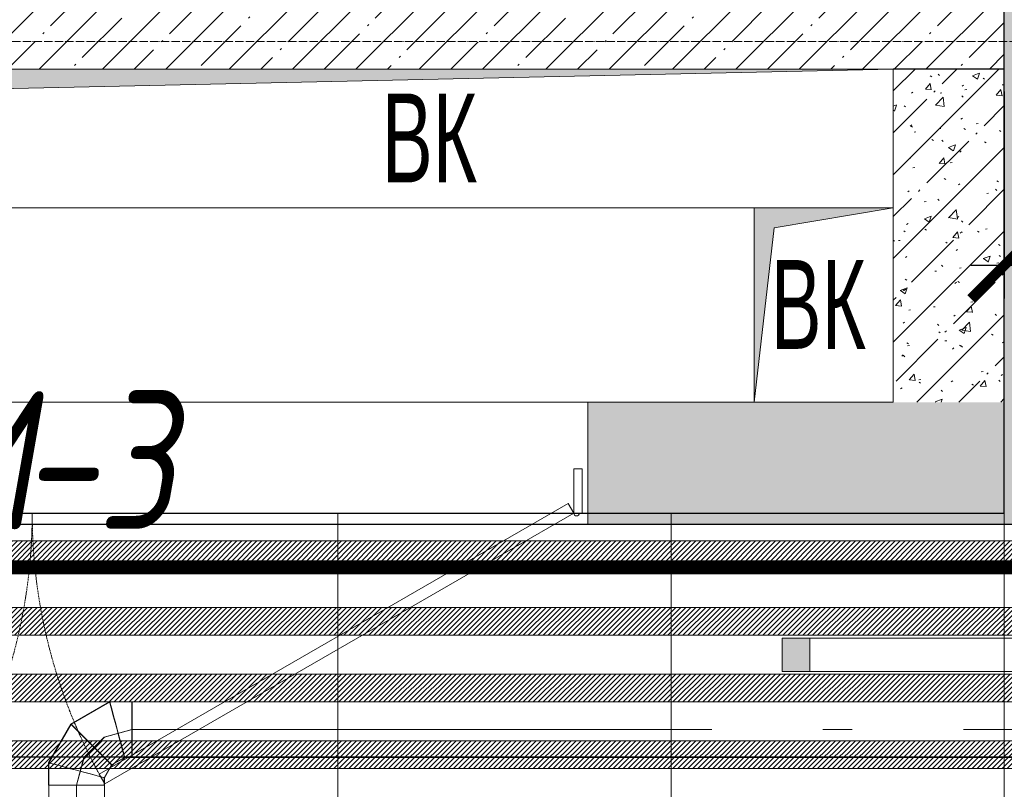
# Model space of a CAD drawing. Header units: millimetres. Extents: x -547442 to 178656, y -69521 to 11064.
# Tile 159 of 256: x -180775 to -179003, y -30474 to -29087. Entities that reach past the tile are written whole.
import ezdxf
from ezdxf import colors
from ezdxf.entities.mleader import LeaderData, LeaderLine
from ezdxf.math import Vec2, Vec3

# ---------------------------------------------------------------- set-up
doc = ezdxf.new("R2010")
doc.units = ezdxf.units.MM
for name, pattern in [('( Hidden )', [0.375, 0.25, -0.125]), ('-D1-02х01', [3, 2, -1]), ('-D1-03x03', [6, 3, -3]), ('-D1d1-15x02', [19, 15, -2, 0, -2]), ('DASHDOT', [25.4, 12.7, -6.35, 0, -6.35])]:
    doc.linetypes.add(name, pattern=pattern)
doc.layers.get('Defpoints').update_dxf_attribs({"color": 31})
for name, color, linetype, lineweight in [('_0', 7, 'Continuous', 13), ('A-DETL-GENF', 7, 'Continuous', 5), ('A-DOOR', 7, 'Continuous', 5), ('A-DOOR-IDEN', 7, 'Continuous', 9), ('A-GENM-HDLN', 7, '-D1-03x03', 5), ('A-WALL', 7, 'Continuous', 5), ('A-WALL-FNSH', 8, 'Continuous', 5), ('dim_light', 12, 'Continuous', 9), ('dim_pot', 183, 'Continuous', 9), ('dim_razv', 93, 'DASHDOT', 9), ('I-WALL', 7, 'Continuous', 5), ('light_pot', 52, 'Continuous', 15), ('M-EQPM', 7, 'Continuous', 5), ('M-EQPM-IDEN', 7, 'Continuous', 5), ('pot', 183, 'Continuous', 15), ('pot sh', 183, 'Continuous', 15), ('S-GRID', 7, 'Continuous', 5)]:
    doc.layers.add(name, color=color, linetype=linetype, lineweight=lineweight)
doc.layers.add('PDF7_Geometry', color=7, linetype='Continuous', true_color=0xaaaaaa)
doc.layers.add('PDF9_0', color=30, linetype='Continuous', true_color=0xff7f00)
doc.layers.add('pol', color=7, linetype='Continuous', lineweight=15, true_color=0x738991)
doc.layers.add('Сводный план', color=1, linetype='Continuous', lineweight=0, true_color=0xff0000)
doc.styles.add('Arial Narrow_2', font='txt', dxfattribs={"width": 0.75, "height": 250})
doc.styles.add('fl_iso paper', font='isocpeur.ttf', dxfattribs={"width": 0.8, "oblique": 10})
doc.styles.add('In tre', font='isocpeur.ttf', dxfattribs={"width": 0.8, "oblique": 10})
doc.dimstyles.new('In tre 1_75', dxfattribs={"dimtxt": 220, "dimasz": 120, "dimexe": 60, "dimexo": 10, "dimgap": 50, "dimtad": 1, "dimdec": 0, "dimrnd": 5, "dimzin": 0, "dimdsep": 46, "dimtxsty": 'fl_iso paper', "dimblk": 'ARCHTICK', "dimcen": 0, "dimdle": 60, "dimadec": 0, "dimazin": 0, "dimtfac": 1, "dimtdec": 0, "dimtofl": 0, "dimtmove": 1, "dimatfit": 1, "dimfxl": 1, "dimtfill": 1, "dimtolj": 1, "dimtzin": 0, "dimarcsym": 1})
pattern_1 = [(45, (-192252.93, -39776.5), (-75.43415, 75.43415), [106.68, -17.78, 3.556, -17.78]), (45, (-192252.93, -39701.11), (-75.43415, 75.43415), []), (50, (-192252.93, -39776.5), (127.5292, -11.1576), [13.335, -146.685]), (355, (-192252.93, -39776.5), (-24.6697, 133.74), [10.668, -117.348]), (100.451, (-192242.31, -39777.43), (102.8597, 122.5818), [11.333, -124.663]), (46.184, (-192252.93, -39740.94), (189.7552, -29.4304), [20.002, -220.027]), (96.636, (-192237.12, -39743.4), (166.1822, 173.1996), [17, -186.995]), (351.184, (-192252.93, -39740.94), (166.184, 173.1976), [16.002, -176.022]), (21, (-192235.15, -39749.83), (106.13027, -71.586), [13.335, -146.685]), (326, (-192235.15, -39749.83), (43.2619, 128.9318), [10.668, -117.348]), (71.451, (-192226.31, -39755.8), (149.392, 57.34505), [11.333, -124.663]), (37.5, (-192252.935, -39776.5), (2.16223, 59.18836), [3.353, -112.573, 3.353, -115.773, -117.792]), (37.5, (-192252.935, -39776.5), (2.16223, 59.18836), [-235.052, 3.353, -114.44]), (7.5, (-192252.935, -39776.5), (46.77386, 70.12615), [3.353, -64.567, 3.353, -109.906, -44.894]), (7.5, (-192252.935, -39776.5), (46.77386, 70.12615), [-181.178, 3.353, -41.542]), (327.5, (-192292.584, -39776.5), (94.91367, -4.01009), [3.353, -41.097, 3.353, -135.331, -184.023]), (327.5, (-192292.584, -39776.5), (94.91367, -4.01009), [-183.134, 3.353, -180.67]), (317.5, (-192310.36, -39776.5), (103.69057, 17.7988), [3.353, -54.432, 3.353, -88.748, -130.683]), (317.5, (-192310.36, -39776.5), (103.69057, 17.7988), [-149.885, 3.353, -127.33])]

# ---------------------------------------------------------------- blocks, each defined once
blk = doc.blocks.new('*U3559')
at = {"layer": 'light_pot', "linetype": 'ByBlock', "lineweight": 0}
h = blk.add_hatch(color=252, dxfattribs=at)
h.dxf.hatch_style = 1
h.paths.add_polyline_path([(-500, 30), (-550, 30), (-550, -30), (-500, -30)])
h = blk.add_hatch(color=252, dxfattribs=at)
h.dxf.hatch_style = 1
h.paths.add_polyline_path([(500, 30), (550, 30), (550, -30), (500, -30)])
for points in [[(-500, 30), (-550, 30), (-550, -30), (-500, -30)], [(500, -30), (-500, -30), (-500, 30), (500, 30)], [(500, 30), (550, 30), (550, -30), (500, -30)]]:
    blk.add_lwpolyline(points, close=True, dxfattribs=at)
blk = doc.blocks.new('*U3560')
at = {"layer": 'light_pot', "color": 0, "linetype": 'ByBlock', "lineweight": -2, "transparency": 16777216}
blk.add_blockref('*U3559', (5200, 960), dxfattribs=at)
blk = doc.blocks.new('_ArchTick')
at = {"color": 0, "linetype": 'ByBlock', "lineweight": 9, "const_width": 0.15}
blk.add_lwpolyline([(-0.5, -0.5), (0.5, 0.5)], dxfattribs=at)
blk = doc.blocks.new('*D6203')
at = {"layer": 'Defpoints', "color": 0, "transparency": 16777216}
for p in [(-178227.9, -28410.9), (-179002.9, -29206.5), (-179002.9, -29530)]:
    blk.add_point(p, dxfattribs=at)
at = {"layer": 'dim_light', "color": 0, "lineweight": -2, "transparency": 16777216}
for p, q in [((-178227.9, -28420.9), (-178227.9, -29590)), ((-179002.9, -29216.5), (-179002.9, -29590)), ((-178167.9, -29530), (-179062.9, -29530))]:
    blk.add_line(p, q, dxfattribs=at)
at = {"layer": 'dim_light', "color": 0, "lineweight": -2, "transparency": 16777216, "xscale": 120, "yscale": 120, "zscale": 120, "rotation": 180}
blk.add_blockref('_ArchTick', (-179002.9, -29530), dxfattribs=at)
at = {"layer": 'dim_light', "color": 0, "lineweight": -2, "transparency": 16777216, "xscale": 120, "yscale": 120, "zscale": 120}
blk.add_blockref('_ArchTick', (-178227.9, -29530), dxfattribs=at)
at = {"layer": 'dim_light', "color": 0, "transparency": 16777216, "insert": (-178615.4, -29370), "char_height": 220, "attachment_point": 5, "style": 'fl_iso paper', "bg_fill": 3, "box_fill_scale": 1.1, "bg_fill_color": 256, "bg_fill_true_color": 13158600, "bg_fill_transparency": 0}
blk.add_mtext('\\A1;775', dxfattribs=at)
blk = doc.blocks.new('A_MEQ_DoorWall - ОВ-7407038-50_AS_M_L04')
at = {"layer": 'A-DOOR'}
for p, q in [((-5.6, 587.5), (-850, 100)), ((4.4, 570.2), (-5.6, 587.5)), ((-840, 82.7), (4.4, 570.2)), ((-875, 100), (-875, -100)), ((-850, 100), (-865, 100)), ((-865, 100), (-865, 20)), ((-850, 20), (-850, 100)), ((-850, 100), (-840, 82.7)), ((-865, 20), (-850, 20))]:
    blk.add_line(p, q, dxfattribs=at)
at = {"layer": 'A-DOOR', "linetype": '-D1-02х01'}
for centre, start, end in [((-850, 100), 360, 30), ((1100, 100), 150, 180)]:
    blk.add_arc(centre, 975, start, end, dxfattribs=at)
at = {"layer": 'A-DOOR'}
blk.add_arc((-855, 100), 5, 0, 180, dxfattribs=at)
blk = doc.blocks.new('A_MEQ_OpeningShaft-Rectangular - ВК-3600148-50_AS_M_L04')
at = {"layer": 'A-DETL-GENF', "linetype": '-D1-03x03'}
blk.add_hatch(color=256, dxfattribs=at).paths.add_polyline_path([(350, 0), (35.7, 35.7), (0, 250), (0, 0), (309.8, 0)])
at = {"layer": 'A-DETL-GENF'}
for p, q in [((0, 250), (350, 250)), ((0, 0), (0, 250)), ((0, 250), (35.7, 35.7)), ((350, 0), (350, 250)), ((35.7, 35.7), (350, 0)), ((350, 0), (0, 0))]:
    blk.add_line(p, q, dxfattribs=at)
at = {"layer": 'A-GENM-HDLN'}
for p, q in [((0, 250), (0, 0)), ((350, 250), (0, 250)), ((350, 0), (350, 250)), ((0, 0), (350, 0))]:
    blk.add_line(p, q, dxfattribs=at)
blk = doc.blocks.new('A_MEQ_OpeningShaft-Rectangular - ВК-4758975-50_AS_M_L04')
at = {"layer": 'A-DETL-GENF', "linetype": '-D1-03x03'}
blk.add_hatch(color=256, dxfattribs=at).paths.add_polyline_path([(0, -250), (35.7, -35.7), (1650, 0), (0, 0)])
at = {"layer": 'A-DETL-GENF'}
for p, q in [((1650, 0), (0, 0)), ((0, 0), (0, -250)), ((35.7, -35.7), (1650, 0)), ((1650, 0), (1650, -250)), ((0, -250), (35.7, -35.7)), ((0, -250), (1400, -250))]:
    blk.add_line(p, q, dxfattribs=at)
at = {"layer": 'A-GENM-HDLN'}
for p, q in [((1650, 0), (0, 0)), ((0, 0), (0, -250)), ((1650, -250), (1650, 0)), ((0, -250), (1400, -250))]:
    blk.add_line(p, q, dxfattribs=at)
blk = doc.blocks.new('ghftytytd')
at = {"layer": 'PDF7_Geometry', "color": 5, "lineweight": 18, "true_color": 0x0000ff}
for points in [[(11729.5, 9410), (11729.5, 9408.3), (11729.5, 9403.3), (11729.5, 9395.3), (11729.5, 9385), (11729.5, 9372.9), (11729.5, 9360), (11729.5, 9372.9), (11729.5, 9385), (11729.5, 9395.3), (11729.5, 9403.3), (11729.5, 9408.3), (11729.5, 9410), (11689.3, 9410), (11619.7, 9369.8), (11579.5, 9300.2), (11579.5, 9260), (11581.2, 9260), (11586.2, 9260), (11594.2, 9260), (11604.5, 9260), (11616.6, 9260), (11629.5, 9260), (11616.6, 9260), (11604.5, 9260), (11594.2, 9260), (11586.2, 9260), (11581.2, 9260), (11579.5, 9260)], [(11680, 9124.7), (11680, 9260), (11678.3, 9260), (11673.3, 9260), (11665.3, 9260), (11655, 9260), (11642.9, 9260), (11630, 9260), (11642.9, 9260), (11655, 9260), (11665.3, 9260), (11673.3, 9260), (11678.3, 9260), (11680, 9260), (11680, 9273.4), (11693.4, 9296.6), (11716.6, 9310), (11730, 9310), (11730, 9311.7), (11730, 9316.7), (11730, 9324.6), (11730, 9335), (11730, 9347), (11730, 9360), (11730, 9347), (11730, 9335), (11730, 9324.6), (11730, 9316.7), (11730, 9311.7), (11730, 9310), (15722.9, 9310)], [(15722.9, 9410), (11730, 9410), (11730, 9408.3), (11730, 9403.3), (11730, 9395.3), (11730, 9385), (11730, 9372.9), (11730, 9360), (12773.5, 9360), (11730, 9360), (11730, 9372.9), (11730, 9385), (11730, 9395.3), (11730, 9403.3), (11730, 9408.3), (11730, 9410), (11689.8, 9410), (11620.2, 9369.8), (11580, 9300.2), (11580, 9260), (11581.7, 9260), (11586.7, 9260), (11594.6, 9260), (11605, 9260), (11617.1, 9260), (11630, 9260), (11617.1, 9260), (11605, 9260), (11594.6, 9260), (11586.7, 9260), (11581.7, 9260), (11580, 9260), (11581.7, 9260), (11586.7, 9260), (11594.6, 9260), (11605, 9260), (11617.1, 9260), (11630, 9260), (11630, 9124.7)], [(11730, 9360), (11730, 9372.9), (11730, 9385), (11730, 9395.3), (11730, 9403.3), (11730, 9408.3), (11730, 9410)], [(11730, 9410), (11730, 9408.3), (11730, 9403.3), (11730, 9395.3), (11730, 9385), (11730, 9372.9), (11730, 9360)], [(11679.5, 9260), (11677.8, 9260), (11672.8, 9260), (11664.9, 9260), (11654.5, 9260), (11642.5, 9260), (11629.5, 9260), (11642.5, 9260), (11654.5, 9260), (11664.9, 9260), (11672.8, 9260), (11677.8, 9260), (11679.5, 9260), (11679.5, 9273.4), (11692.9, 9296.6), (11716.1, 9310), (11729.5, 9310), (11729.5, 9311.7), (11729.5, 9316.7), (11729.5, 9324.6), (11729.5, 9335), (11729.5, 9347), (11729.5, 9360), (11729.5, 9347), (11729.5, 9335), (11729.5, 9324.6), (11729.5, 9316.7), (11729.5, 9311.7), (11729.5, 9310)], [(11729.5, 9360), (11679.5, 9346.6), (11642.9, 9310), (11629.5, 9260)], [(11730, 9360), (11680, 9346.6)], [(11680, 9346.6), (11643.4, 9310)], [(11643.4, 9310), (11630, 9260)]]:
    blk.add_lwpolyline(points, dxfattribs=at)
for points in [[(11702.7, 9360), (11699.3, 9372.9), (11696, 9385), (11693.3, 9395.3), (11691.1, 9403.3), (11689.8, 9408.3), (11689.3, 9410), (11689.8, 9408.3), (11691.1, 9403.3), (11693.3, 9395.3), (11696, 9385), (11699.3, 9372.9)], [(11703.2, 9360), (11699.7, 9372.9), (11696.5, 9385), (11693.7, 9395.3), (11691.6, 9403.3), (11690.3, 9408.3), (11689.8, 9410), (11690.3, 9408.3), (11691.6, 9403.3), (11693.7, 9395.3), (11696.5, 9385), (11699.7, 9372.9)], [(11656.3, 9333.2), (11646.8, 9342.7), (11638, 9351.5), (11630.4, 9359.1), (11624.6, 9364.9), (11620.9, 9368.5), (11619.7, 9369.8), (11620.9, 9368.5), (11624.6, 9364.9), (11630.4, 9359.1), (11638, 9351.5), (11646.8, 9342.7)], [(11656.8, 9333.2), (11647.3, 9342.7), (11638.5, 9351.5), (11630.9, 9359.1), (11625.1, 9364.9), (11621.4, 9368.5), (11620.2, 9369.8), (11621.4, 9368.5), (11625.1, 9364.9), (11630.9, 9359.1), (11638.5, 9351.5), (11647.3, 9342.7)], [(11702.7, 9360), (11706.2, 9347), (11709.4, 9335), (11712.2, 9324.6), (11714.3, 9316.7), (11715.7, 9311.7), (11716.1, 9310), (11715.7, 9311.7), (11714.3, 9316.7), (11712.2, 9324.6), (11709.4, 9335), (11706.2, 9347)], [(11703.2, 9360), (11706.7, 9347), (11709.9, 9335), (11712.7, 9324.6), (11714.8, 9316.7), (11716.1, 9311.7), (11716.6, 9310), (11716.1, 9311.7), (11714.8, 9316.7), (11712.7, 9324.6), (11709.9, 9335), (11706.7, 9347)], [(11730, 9360), (11730, 9347), (11730, 9335), (11730, 9324.6), (11730, 9316.7), (11730, 9311.7), (11730, 9310), (11730, 9311.7), (11730, 9316.7), (11730, 9324.6), (11730, 9335), (11730, 9347)], [(12973.5, 9360), (13026.4, 9360)], [(13226.4, 9360), (14226.4, 9360)], [(11656.3, 9333.2), (11665.8, 9323.7), (11674.6, 9314.9), (11682.2, 9307.3), (11688, 9301.5), (11691.7, 9297.8), (11692.9, 9296.6), (11691.7, 9297.8), (11688, 9301.5), (11682.2, 9307.3), (11674.6, 9314.9), (11665.8, 9323.7)], [(11656.8, 9333.2), (11666.3, 9323.7), (11675.1, 9314.9), (11682.7, 9307.3), (11688.5, 9301.5), (11692.1, 9297.8), (11693.4, 9296.6), (11692.1, 9297.8), (11688.5, 9301.5), (11682.7, 9307.3), (11675.1, 9314.9), (11666.3, 9323.7)], [(11629.5, 9286.8), (11616.6, 9290.2), (11604.5, 9293.5), (11594.2, 9296.3), (11586.2, 9298.4), (11581.2, 9299.7), (11579.5, 9300.2), (11581.2, 9299.7), (11586.2, 9298.4), (11594.2, 9296.3), (11604.5, 9293.5), (11616.6, 9290.2)], [(11630, 9286.8), (11617.1, 9290.2), (11605, 9293.5), (11594.6, 9296.3), (11586.7, 9298.4), (11581.7, 9299.7), (11580, 9300.2), (11581.7, 9299.7), (11586.7, 9298.4), (11594.6, 9296.3), (11605, 9293.5), (11617.1, 9290.2)], [(11629.5, 9286.8), (11642.5, 9283.3), (11654.5, 9280.1), (11664.9, 9277.3), (11672.8, 9275.2), (11677.8, 9273.8), (11679.5, 9273.4), (11677.8, 9273.8), (11672.8, 9275.2), (11664.9, 9277.3), (11654.5, 9280.1), (11642.5, 9283.3)], [(11630, 9286.8), (11642.9, 9283.3), (11655, 9280.1), (11665.3, 9277.3), (11673.3, 9275.2), (11678.3, 9273.8), (11680, 9273.4), (11678.3, 9273.8), (11673.3, 9275.2), (11665.3, 9277.3), (11655, 9280.1), (11642.9, 9283.3)], [(11630, 9124.7), (11617.1, 9124.7), (11605, 9124.7), (11594.6, 9124.7), (11586.7, 9124.7), (11581.7, 9124.7), (11580, 9124.7), (11580, 9260), (11581.7, 9260), (11586.7, 9260), (11594.6, 9260), (11605, 9260), (11617.1, 9260), (11630, 9260)], [(11630, 9260), (11642.9, 9260), (11655, 9260), (11665.3, 9260), (11673.3, 9260), (11678.3, 9260), (11680, 9260), (11678.3, 9260), (11673.3, 9260), (11665.3, 9260), (11655, 9260), (11642.9, 9260)]]:
    blk.add_lwpolyline(points, close=True, dxfattribs=at)
blk = doc.blocks.new('jhggjhj')
at = {"layer": 'PDF9_0', "lineweight": 25}
blk.add_lwpolyline([(96.034, 101.749), (96.034, 93.113), (140.294, 93.113), (140.294, 111.782), (115.804, 111.782), (115.804, 125.858), (128.419, 125.858), (128.419, 115.211), (133.097, 115.211), (133.097, 132.568), (136.251, 132.568), (136.251, 115.211), (145.162, 115.211), (145.162, 93.113), (179.071, 93.092), (179.071, 123.593), (179.071, 195.56)], dxfattribs=at)
blk = doc.blocks.new('Потолок 3-10')
at = {"layer": 'dim_pot', "color": 0, "linetype": 'ByBlock'}
ml = blk.add_multileader_mtext('Standard', dxfattribs=at)
ml.set_content('Подвесной потолок ГКЛ', style='In tre')
ml.set_leader_properties()
ml.build(insert=Vec2(0, 0))
ml.multileader.update_dxf_attribs({"text_left_attachment_type": 6, "text_right_attachment_type": 6, "dogleg_length": 1, "arrow_head_size": 0, "scale": 50})
ctx = ml.context
ctx.base_point, ctx.scale, ctx.char_height, ctx.arrow_head_size, ctx.landing_gap_size, ctx.plane_origin = Vec3(-107999.3, -33150.8), 50, 200, 0, 4.5, Vec3(-116938.1, -28310.9)
ctx.left_attachment, ctx.right_attachment, ctx.text_align_type = 6, 6, 2
notes = []
notes.append((ctx, [(0, (1, 1, 0), (-108049.3, -33150.8), (1, 0), 50, [(1, [(-108878.4, -29513.2)], 0, [])])]))
ctx.mtext.insert, ctx.mtext.width, ctx.mtext.defined_height, ctx.mtext.alignment, ctx.mtext.flow_direction = Vec3(-105607.6, -32910.8), 2609.327, 696.6, 3, 5
ctx.mtext.has_bg_fill, ctx.mtext.bg_color, ctx.mtext.bg_scale_factor, ctx.mtext.bg_transparency, ctx.mtext.use_window_bg_color = 1, -1027028792, 1.5, 0, 1
for ctx, leaders in notes:
    for number, flags, end, landing, length, lines in leaders:
        leader = LeaderData()
        leader.index, (leader.has_last_leader_line, leader.has_dogleg_vector, leader.attachment_direction) = number, flags
        leader.last_leader_point, leader.dogleg_vector, leader.dogleg_length = Vec3(end), Vec3(landing), length
        for number, points, colour, breaks in lines:
            line = LeaderLine()
            line.index, line.vertices, line.color, line.breaks = number, Vec3.list(points), colors.encode_raw_color(colour), breaks
            leader.lines.append(line)
        ctx.leaders.append(leader)
ml = blk.add_multileader_mtext('Standard', dxfattribs=at)
ml.set_content('Лючок 500х500 для обслуживания модулей управления клапанами, расположение уточнить по месту', style='In tre')
ml.set_leader_properties()
ml.build(insert=Vec2(0, 0))
ml.multileader.update_dxf_attribs({"text_left_attachment_type": 6, "text_right_attachment_type": 6, "dogleg_length": 1, "arrow_head_size": 0, "scale": 50})
ctx = ml.context
ctx.base_point, ctx.scale, ctx.char_height, ctx.arrow_head_size, ctx.landing_gap_size, ctx.plane_origin = Vec3(-114447.3, -33432), 50, 200, 0, 4.5, Vec3(-111082.2, -28314.6)
ctx.left_attachment, ctx.right_attachment, ctx.text_align_type = 6, 6, 2
notes = []
notes.append((ctx, [(1, (1, 1, 0), (-110870.5, -33432), (-1, 0), 50, [(1, [(-109989.2, -29526.5)], 0, [])])]))
ctx.mtext.insert, ctx.mtext.width, ctx.mtext.defined_height, ctx.mtext.alignment, ctx.mtext.flow_direction = Vec3(-110925, -33172), 3637.528, 407.5, 3, 5
ctx.mtext.has_bg_fill, ctx.mtext.bg_color, ctx.mtext.bg_scale_factor, ctx.mtext.bg_transparency, ctx.mtext.use_window_bg_color = 1, -1027028792, 1.5, 0, 1
for ctx, leaders in notes:
    for number, flags, end, landing, length, lines in leaders:
        leader = LeaderData()
        leader.index, (leader.has_last_leader_line, leader.has_dogleg_vector, leader.attachment_direction) = number, flags
        leader.last_leader_point, leader.dogleg_vector, leader.dogleg_length = Vec3(end), Vec3(landing), length
        for number, points, colour, breaks in lines:
            line = LeaderLine()
            line.index, line.vertices, line.color, line.breaks = number, Vec3.list(points), colors.encode_raw_color(colour), breaks
            leader.lines.append(line)
        ctx.leaders.append(leader)

msp = doc.modelspace()

# ---------------------------------------------------------------- hatches: boundary and pattern name
at = {"layer": '_0', "transparency": 33554534}
h = msp.add_hatch(color=252, dxfattribs=at)
h.dxf.hatch_style = 1
h.paths.add_polyline_path([(-186002.9, -33026.5), (-186002.9, -29776.5), (-183952.9, -29776.5), (-183952.9, -25726.5), (-179002.9, -25726.5), (-179002.9, -27226.5), (-177452.9, -27226.5), (-177452.9, -20826.5), (-185852.9, -20826.5), (-185852.9, -19026.5), (-187502.9, -19026.5), (-187502.9, -17026.5), (-182952.9, -17026.5), (-182952.9, -18726.5), (-163952.9, -18726.5), (-163952.9, -17026.5), (-160672.9, -17026.5), (-160672.9, -19026.5), (-161752.9, -19026.5), (-161752.9, -20826.5), (-169752.9, -20826.5), (-169752.9, -29776.5), (-161802.9, -29776.5), (-161802.9, -30176.5), (-161302.9, -30176.5), (-161302.9, -33026.5), (-163452.9, -33026.5), (-163452.9, -31876.5), (-183852.9, -31876.5), (-183852.9, -33026.5)], flags=16)
h.paths.add_polyline_path([(-192753.7, -10325.7), (-154802.1, -10325.7), (-154802.1, -40277.3), (-192753.7, -40277.3)])
at = {"layer": 'I-WALL'}
h = msp.add_hatch(dxfattribs=at)
h.set_pattern_fill('FP_43', color=256, style=0, pattern_type=2)
h.set_pattern_definition(pattern_1)
h.paths.add_polyline_path([(-179752.9, -29976.5), (-179002.9, -29976.5), (-179002.9, -29776.5), (-179752.9, -29776.5)])
h.paths.add_polyline_path([(-182363.8, -29976.5), (-181752.9, -29976.5), (-181752.9, -29776.5), (-182452.9, -29776.5), (-182452.9, -29976.5)])
h.paths.add_polyline_path([(-183102.9, -29976.5), (-183052.9, -29976.5), (-183052.9, -29776.5), (-183152.9, -29776.5), (-183152.9, -29976.5), (-183115, -29976.5)])
at = {"layer": 'I-WALL', "true_color": 0xf5f3ef}
h = msp.add_hatch(color=7, dxfattribs=at)
h.paths.add_polyline_path([(-179752.9, -29996.5), (-179002.9, -29996.5), (-179002.9, -29976.5), (-179752.9, -29976.5)])
h.paths.add_polyline_path([(-182352.9, -29996.5), (-181752.9, -29996.5), (-181752.9, -29976.5), (-182352.9, -29976.5)])
at = {"layer": 'pot sh', "linetype": 'ByBlock', "lineweight": 0, "true_color": 0x91caaf}
h = msp.add_hatch(dxfattribs=at)
h.set_pattern_fill('ANSI31', color=253, scale=2, angle=180)
h.set_pattern_definition([(225, (-232889.5126, -39776.5015), (4.49012806, -4.49012806), [])])
h.paths.add_polyline_path([(-185782.9, -30026.5), (-162022.9, -30026.5), (-162022.9, -30076.5), (-185782.9, -30076.5)])
h = msp.add_hatch(dxfattribs=at)
h.set_pattern_fill('ANSI31', color=253, scale=2, angle=180)
h.set_pattern_definition([(225, (-232889.5126, -39896.5015), (4.49012806, -4.49012806), [])])
h.paths.add_polyline_path([(-185782.9, -30146.5), (-162022.9, -30146.5), (-162022.9, -30196.5), (-185782.9, -30196.5)])
h = msp.add_hatch(dxfattribs=at)
h.set_pattern_fill('ANSI31', color=253, scale=2, angle=180)
h.set_pattern_definition([(225, (-232889.5126, -40016.5015), (4.49012806, -4.49012806), [])])
h.paths.add_polyline_path([(-185782.9, -30266.5), (-162022.9, -30266.5), (-162022.9, -30316.5), (-185782.9, -30316.5)])
h = msp.add_hatch(dxfattribs=at)
h.set_pattern_fill('ANSI31', color=253, scale=2, angle=180)
h.set_pattern_definition([(225, (-232889.5126, -40136.5015), (4.49012806, -4.49012806), [])])
h.paths.add_polyline_path([(-185782.9, -30386.5), (-161522.9, -30386.5), (-161522.9, -30436.5), (-185782.9, -30436.5)])

# ---------------------------------------------------------------- linework, layer by layer
at = {"layer": 'A-WALL', "lineweight": 9}
for p, q in [((-179452.9, -29776.5), (-179752.9, -29776.5)), ((-179752.9, -29776.5), (-179752.9, -29976.5)), ((-179752.9, -29976.5), (-179002.9, -29976.5))]:
    msp.add_line(p, q, dxfattribs=at)
at = {"layer": 'A-WALL-FNSH'}
for p, q in [((-179752.9, -29976.5), (-179752.9, -29996.5)), ((-179752.9, -29996.5), (-178982.9, -29996.5))]:
    msp.add_line(p, q, dxfattribs=at)
at = {"layer": 'I-WALL'}
for p, q in [((-181752.9, -29776.5), (-179752.9, -29776.5)), ((-179752.9, -29996.5), (-181752.9, -29996.5))]:
    msp.add_line(p, q, dxfattribs=at)
at = {"layer": 'pot'}
msp.add_lwpolyline([(-185782.9, -32806.5), (-185782.9, -29996.5), (-162022.9, -29996.5), (-162022.9, -30396.5), (-161522.9, -30396.5), (-161522.9, -32806.5), (-163082.9, -32806.5), (-163082.9, -31556.5), (-184222.9, -31556.5), (-184222.9, -32806.5)], close=True, dxfattribs=at)
at = {"layer": 'pot sh'}
for points in [[(-185782.9, -30026.5), (-162022.9, -30026.5), (-162022.9, -30076.5), (-185782.9, -30076.5)], [(-185782.9, -30146.5), (-162022.9, -30146.5), (-162022.9, -30196.5), (-185782.9, -30196.5)], [(-185782.9, -30266.5), (-162022.9, -30266.5), (-162022.9, -30316.5), (-185782.9, -30316.5)], [(-185782.9, -30386.5), (-161522.9, -30386.5), (-161522.9, -30436.5), (-185782.9, -30436.5)]]:
    msp.add_lwpolyline(points, close=True, dxfattribs=at)

# ---------------------------------------------------------------- block references
at = {"layer": 'A-DOOR', "color": 8, "true_color": 0x7f7f7f, "rotation": 180}
msp.add_blockref('A_MEQ_DoorWall - ОВ-7407038-50_AS_M_L04', (-180627.9, -29876.5), dxfattribs=at)
at = {"layer": 'light_pot'}
msp.add_blockref('*U3560', (-184052.9, -31191.7), dxfattribs=at)
at = {"layer": 'M-EQPM'}
msp.add_blockref('A_MEQ_OpeningShaft-Rectangular - ВК-4758975-50_AS_M_L04', (-180852.9, -29176.5), dxfattribs=at)
at = {"layer": 'M-EQPM', "rotation": 270}
msp.add_blockref('A_MEQ_OpeningShaft-Rectangular - ВК-3600148-50_AS_M_L04', (-179452.9, -29426.5), dxfattribs=at)

# ---------------------------------------------------------------- texts
at = {"layer": 'A-DOOR-IDEN', "lineweight": 5, "char_height": 250, "attachment_point": 1, "style": 'fl_iso paper'}
for s, insert, width in [('И', (-180926.3, -29755.5), 186.392), ('-3', (-180772.5, -29755.5), 228.481)]:
    msp.add_mtext(s, dxfattribs=dict(at, insert=insert, width=width))
at = {"layer": 'M-EQPM-IDEN', "char_height": 160, "width": 216.456, "attachment_point": 1, "style": 'Arial Narrow_2'}
for insert in [(-180123.5, -29220.4), (-179423.5, -29520.4)]:
    msp.add_mtext('ВК', dxfattribs=dict(at, insert=insert))

# ---------------------------------------------------------------- next in the draw order: dimensions: what is measured, and where the dimension line sits
at = {"layer": 'dim_light'}
dim = msp.add_linear_dim(base=(-179002.9, -29530), p1=(-178227.9, -28410.9), p2=(-179002.9, -29206.5), dimstyle='In tre 1_75', dxfattribs=at)
dim.commit()
dim.dimension.update_dxf_attribs({"geometry": '*D6203', "text_midpoint": (-178615.4, -29370)})

# ---------------------------------------------------------------- next in the draw order: hatches: boundary and pattern name
at = {"layer": 'A-WALL'}
h = msp.add_hatch(dxfattribs=at)
h.set_pattern_fill('FP_1', color=256, style=0, pattern_type=2)
h.set_pattern_definition([(45, (-192252.935, -39776.5), (-57.02463, 57.02463), []), (45, (-192195.91, -39776.5), (-57.02463, 57.02463), [100.806, -20.161, 3.353, -16.808])])
h.paths.add_polyline_path([(-179002.9, -29176.5), (-179002.9, -28876.5), (-183652.9, -28876.5), (-183652.9, -29176.5), (-179202.9, -29176.5)])
at = {"layer": 'I-WALL', "true_color": 0xf5f3ef}
msp.add_hatch(color=7, dxfattribs=at).paths.add_polyline_path([(-178982.9, -29996.5), (-178982.9, -29026.5), (-179002.9, -29026.5), (-179002.9, -29996.5)])
at = {"layer": 'I-WALL'}
h = msp.add_hatch(dxfattribs=at)
h.set_pattern_fill('FP_43', color=256, style=0, pattern_type=2)
h.set_pattern_definition(pattern_1)
h.paths.add_polyline_path([(-179002.9, -29776.5), (-179002.9, -29176.5), (-179202.9, -29176.5), (-179202.9, -29776.5)])

# ---------------------------------------------------------------- next in the draw order: linework, layer by layer
at = {"layer": 'A-WALL', "lineweight": 25}
for q in [(-179002.9, -28876.5), (-179202.9, -29176.5)]:
    msp.add_line((-179002.9, -29176.5), q, dxfattribs=at)
at = {"layer": 'A-WALL', "lineweight": 9}
msp.add_line((-179002.9, -29176.5), (-179002.9, -29976.5), dxfattribs=at)
at = {"layer": 'Defpoints'}
msp.add_lwpolyline([(-184202.9, -29996.5), (-178982.9, -29996.5), (-178982.9, -28876.5), (-179152.9, -28876.5), (-179152.9, -27426.5), (-178902.9, -27426.5), (-178902.9, -27276.5), (-177472.9, -27276.5), (-177472.9, -29996.5), (-174632.9, -29996.5), (-174632.9, -29824.2), (-172672.9, -29824.2), (-172672.9, -29996.5), (-165352.9, -29996.5), (-165352.9, -29826.5), (-163902.9, -29826.5)], dxfattribs=at)
msp.add_lwpolyline([(-185802.9, -32826.5), (-185802.9, -29976.5), (-179002.9, -29976.5), (-179002.9, -27426.5), (-177452.9, -27426.5), (-177452.9, -29976.5), (-162002.9, -29976.5), (-162002.9, -30376.5), (-161502.9, -30376.5), (-161502.9, -32826.5), (-163102.9, -32826.5), (-163102.9, -31876.5), (-163092.9, -31876.5), (-163092.9, -31576.5), (-184202.9, -31576.5), (-184202.9, -32826.5)], close=True, dxfattribs=at)
at = {"layer": 'S-GRID', "linetype": '-D1d1-15x02'}
msp.add_line((-195323.9, -29126.5), (-153344.6, -29126.5), dxfattribs=at)

# ---------------------------------------------------------------- next in the draw order: block references
at = {"layer": 'pot'}
msp.add_blockref('Потолок 3-10', (0, 0), dxfattribs=at)

# ---------------------------------------------------------------- next in the draw order: linework, layer by layer
at = {"layer": 'pol'}
for points in [[(-179002.9, -29820.6), (-179002.9, -29820.6), (-179002.9, -30800.6), (-179602.9, -30800.6), (-179602.9, -29976.5)], [(-180202.9, -29976.5), (-180202.9, -30800.6), (-180802.9, -30800.6), (-180802.9, -29976.5)], [(-179602.9, -29976.5), (-179602.9, -30800.6), (-180202.9, -30800.6), (-180202.9, -29976.5)]]:
    msp.add_lwpolyline(points, dxfattribs=at)

# ---------------------------------------------------------------- next in the draw order: leaders
at = {"layer": 'dim_pot', "color": 0, "linetype": 'ByBlock'}
ml = msp.add_multileader_mtext('Standard', dxfattribs=at)
ml.set_content('Подвесной потолок ГКЛ', style='In tre')
ml.set_leader_properties()
ml.build(insert=Vec2(0, 0))
ml.multileader.update_dxf_attribs({"text_left_attachment_type": 6, "text_right_attachment_type": 6, "dogleg_length": 1, "arrow_head_size": 0, "scale": 50})
ctx = ml.context
ctx.base_point, ctx.scale, ctx.char_height, ctx.arrow_head_size, ctx.landing_gap_size, ctx.plane_origin = Vec3(-172363.3, -33150.8), 50, 200, 0, 4.5, Vec3(-181302, -28310.9)
ctx.left_attachment, ctx.right_attachment, ctx.text_align_type = 6, 6, 2
notes = []
notes.append((ctx, [(0, (1, 1, 0), (-172413.3, -33150.8), (1, 0), 50, [(1, [(-173242.3, -29513.2)], 0, [])])]))
ctx.mtext.insert, ctx.mtext.width, ctx.mtext.defined_height, ctx.mtext.alignment, ctx.mtext.flow_direction = Vec3(-169971.5, -32910.8), 2609.327, 696.6, 3, 5
ctx.mtext.has_bg_fill, ctx.mtext.bg_color, ctx.mtext.bg_scale_factor, ctx.mtext.bg_transparency, ctx.mtext.use_window_bg_color = 1, -1027028792, 1.5, 0, 1
for ctx, leaders in notes:
    for number, flags, end, landing, length, lines in leaders:
        leader = LeaderData()
        leader.index, (leader.has_last_leader_line, leader.has_dogleg_vector, leader.attachment_direction) = number, flags
        leader.last_leader_point, leader.dogleg_vector, leader.dogleg_length = Vec3(end), Vec3(landing), length
        for number, points, colour, breaks in lines:
            line = LeaderLine()
            line.index, line.vertices, line.color, line.breaks = number, Vec3.list(points), colors.encode_raw_color(colour), breaks
            leader.lines.append(line)
        ctx.leaders.append(leader)

# ---------------------------------------------------------------- next in the draw order: leaders
ml = msp.add_multileader_mtext('Standard', dxfattribs=at)
ml.set_content('Лючок 500х500 для обслуживания модулей управления клапанами, расположение уточнить по месту', style='In tre')
ml.set_leader_properties()
ml.build(insert=Vec2(0, 0))
ml.multileader.update_dxf_attribs({"text_left_attachment_type": 6, "text_right_attachment_type": 6, "dogleg_length": 1, "arrow_head_size": 0, "scale": 50})
ctx = ml.context
ctx.base_point, ctx.scale, ctx.char_height, ctx.arrow_head_size, ctx.landing_gap_size, ctx.plane_origin = Vec3(-178811.2, -33432), 50, 200, 0, 4.5, Vec3(-175446.2, -28314.6)
ctx.left_attachment, ctx.right_attachment, ctx.text_align_type = 6, 6, 2
notes = []
notes.append((ctx, [(1, (1, 1, 0), (-175234.5, -33432), (-1, 0), 50, [(1, [(-174353.1, -29526.5)], 0, [])])]))
ctx.mtext.insert, ctx.mtext.width, ctx.mtext.defined_height, ctx.mtext.alignment, ctx.mtext.flow_direction = Vec3(-175289, -33172), 3637.528, 407.5, 3, 5
ctx.mtext.has_bg_fill, ctx.mtext.bg_color, ctx.mtext.bg_scale_factor, ctx.mtext.bg_transparency, ctx.mtext.use_window_bg_color = 1, -1027028792, 1.5, 0, 1
for ctx, leaders in notes:
    for number, flags, end, landing, length, lines in leaders:
        leader = LeaderData()
        leader.index, (leader.has_last_leader_line, leader.has_dogleg_vector, leader.attachment_direction) = number, flags
        leader.last_leader_point, leader.dogleg_vector, leader.dogleg_length = Vec3(end), Vec3(landing), length
        for number, points, colour, breaks in lines:
            line = LeaderLine()
            line.index, line.vertices, line.color, line.breaks = number, Vec3.list(points), colors.encode_raw_color(colour), breaks
            leader.lines.append(line)
        ctx.leaders.append(leader)

# ---------------------------------------------------------------- next in the draw order: linework, layer by layer
at = {"layer": 'dim_razv', "color": 1, "linetype": '( Hidden )', "ltscale": 10, "true_color": 0xff0a0a, "const_width": 25}
msp.add_lwpolyline([(-184205.1, -30074.2), (-178903.8, -30074.2)], dxfattribs=at)

# ---------------------------------------------------------------- next in the draw order: block references
at = {"layer": 'Сводный план', "xscale": 99.99977658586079, "yscale": 99.99977658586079, "zscale": 99.99977658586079}
msp.add_blockref('jhggjhj', (-192302.9, -39726.5), dxfattribs=at)
at = {"layer": 'Сводный план'}
msp.add_blockref('ghftytytd', (-192302.9, -39726.5), dxfattribs=at)

doc.saveas('drawing.dxf')
